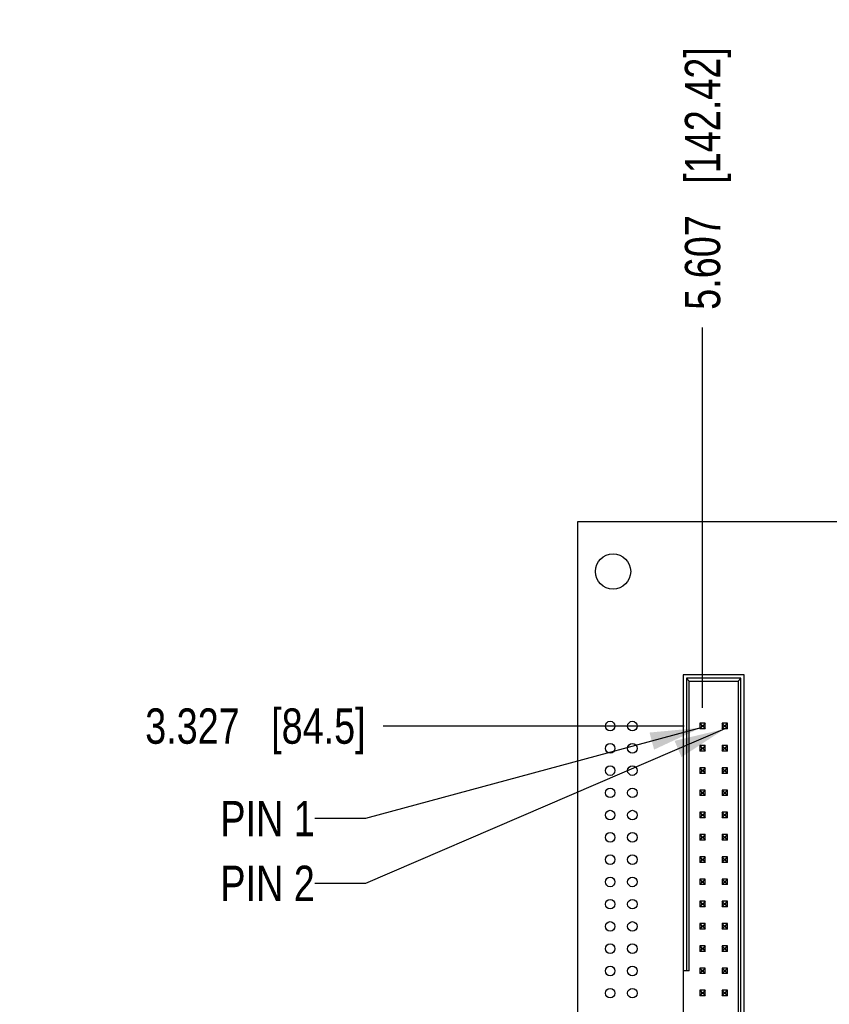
# Model space of a CAD drawing. Header units: inches. Extents: x -4.5 to 34, y 0 to 22.
# Tile 12 of 41: x 8 to 10.9, y 14.5 to 18. Entities that reach past the tile are written whole.
import ezdxf

# ---------------------------------------------------------------- set-up
doc = ezdxf.new("R2010")
doc.units = ezdxf.units.IN
doc.header["$LTSCALE"] = 1.87
doc.header["$MEASUREMENT"] = 0
doc.layers.get('0').update_dxf_attribs({"linetype": 'CONTINUOUS'})
doc.layers.add('DETAIL', color=7, linetype='CONTINUOUS')
doc.layers.add('DIMENSIONS', color=7, linetype='CONTINUOUS')
doc.styles.get("Standard").update_dxf_attribs({"font": 'txt', "width": 0.8})
doc.dimstyles.new('DIMSTYLE_2', dxfattribs={"dimtxt": 0.125, "dimasz": 0.18, "dimexe": 0.125, "dimexo": 0.0625, "dimgap": 0.09, "dimtad": 0, "dimtih": 1, "dimtoh": 1, "dimdec": 3, "dimzin": 4, "dimdsep": 46, "dimtxsty": 'STANDARD', "dimblk": '_FILLED', "dimblk1": '_FILLED', "dimblk2": '_FILLED', "dimcen": 0.09, "dimadec": 0, "dimazin": 0, "dimtp": 0.01, "dimtm": 0.01, "dimtfac": 1, "dimtdec": 3, "dimtofl": 0, "dimtmove": 0, "dimatfit": 3, "dimldrblk": '_FILLED', "dimfxl": 1, "dimtolj": 1, "dimtzin": 4, "dimarcsym": 0})
doc.dimstyles.get("Standard").update_dxf_attribs({"dimtxt": 0.125, "dimasz": 0.18, "dimexe": 0.125, "dimexo": 0.0625, "dimgap": 0.09, "dimtad": 0, "dimtih": 1, "dimtoh": 1, "dimdec": 3, "dimzin": 4, "dimdsep": 46, "dimtxsty": 'STANDARD', "dimblk": '_FILLED', "dimblk1": '_FILLED', "dimblk2": '_FILLED', "dimcen": 0.09, "dimadec": 0, "dimazin": 0, "dimtol": 1, "dimtp": 0.01, "dimtm": 0.01, "dimtfac": 1, "dimtdec": 3, "dimtofl": 0, "dimtmove": 0, "dimatfit": 3, "dimldrblk": '_FILLED', "dimfxl": 1, "dimtolj": 1, "dimtzin": 4, "dimarcsym": 0})

# ---------------------------------------------------------------- blocks, each defined once
blk = doc.blocks.new('*D6')
at = {"layer": 'DIMENSIONS', "color": 2, "linetype": 'CONTINUOUS'}
blk.add_line((10.3961, 15.4919), (9.3303, 15.4919), dxfattribs=at)
at = {"layer": 'DIMENSIONS', "color": 2, "linetype": 'CONTINUOUS', "insert": (9.2678, 15.5544), "char_height": 0.125, "width": 1.225, "attachment_point": 3, "line_spacing_factor": 0.9}
blk.add_mtext('3.327{\\Ftxt.shx;\\W1.000000;\\H0.125000; }[84.5]', dxfattribs=at)
blk = doc.blocks.new('_FILLED')
at = {"color": 0, "linetype": 'BYBLOCK'}
blk.add_solid([(0, 0), (-1, 0.174), (-1, -0.174)], dxfattribs=at)
blk = doc.blocks.new('*D12')
at = {"layer": 'DIMENSIONS', "color": 2, "linetype": 'CONTINUOUS'}
blk.add_line((10.4606, 15.5563), (10.4606, 16.9025), dxfattribs=at)
at = {"layer": 'DIMENSIONS', "color": 2, "linetype": 'CONTINUOUS', "insert": (10.3981, 16.965), "char_height": 0.125, "width": 1.425, "attachment_point": 1, "rotation": 90, "line_spacing_factor": 0.9}
blk.add_mtext('5.607{\\Ftxt.shx;\\W1.000000;\\H0.125000; }[142.42]', dxfattribs=at)

msp = doc.modelspace()

# ---------------------------------------------------------------- linework, layer by layer
at = {"color": 7, "linetype": 'CONTINUOUS'}
for p, q in [((10.0178, 16.215), (10.0178, 12.165)), ((16.0678, 16.215), (10.0178, 16.215)), ((10.3917, 15.673), (10.3917, 13.421)), ((10.6082, 15.673), (10.3917, 15.673)), ((10.4035, 15.6611), (10.4035, 14.6257)), ((10.4035, 15.6611), (10.4134, 15.6513)), ((10.5964, 15.6611), (10.4035, 15.6611)), ((10.4134, 14.6257), (10.4134, 15.6513)), ((10.4134, 15.6513), (10.5866, 15.6513)), ((10.5866, 15.6513), (10.5964, 15.6611)), ((10.5866, 15.6513), (10.5866, 13.4426)), ((10.5964, 13.4328), (10.5964, 15.6611)), ((10.6082, 13.421), (10.6082, 15.673)), ((10.4508, 15.5017), (10.4508, 15.482)), ((10.4704, 15.5017), (10.4508, 15.5017)), ((10.4508, 15.5017), (10.4586, 15.4938)), ((10.4586, 15.4899), (10.4508, 15.482)), ((10.4704, 15.482), (10.4508, 15.482)), ((10.4586, 15.4899), (10.4586, 15.4938)), ((10.4586, 15.4938), (10.4626, 15.4938)), ((10.4626, 15.4899), (10.4586, 15.4899)), ((10.4704, 15.5017), (10.4626, 15.4938)), ((10.4626, 15.4938), (10.4626, 15.4899)), ((10.4626, 15.4899), (10.4704, 15.482)), ((10.4704, 15.482), (10.4704, 15.5017)), ((10.5295, 15.5017), (10.5295, 15.482)), ((10.5492, 15.5017), (10.5295, 15.5017)), ((10.5374, 15.4938), (10.5295, 15.5017)), ((10.5295, 15.482), (10.5374, 15.4899)), ((10.5492, 15.482), (10.5295, 15.482)), ((10.5374, 15.4899), (10.5374, 15.4938)), ((10.5374, 15.4938), (10.5413, 15.4938)), ((10.5413, 15.4899), (10.5374, 15.4899)), ((10.5413, 15.4938), (10.5492, 15.5017)), ((10.5413, 15.4938), (10.5413, 15.4899)), ((10.5492, 15.482), (10.5413, 15.4899)), ((10.5492, 15.482), (10.5492, 15.5017)), ((10.4508, 15.423), (10.4508, 15.4033)), ((10.4704, 15.423), (10.4508, 15.423)), ((10.4508, 15.423), (10.4586, 15.4151)), ((10.4586, 15.4111), (10.4508, 15.4033)), ((10.4704, 15.4033), (10.4508, 15.4033)), ((10.4586, 15.4111), (10.4586, 15.4151)), ((10.4586, 15.4151), (10.4626, 15.4151)), ((10.4626, 15.4111), (10.4586, 15.4111)), ((10.4704, 15.423), (10.4626, 15.4151)), ((10.4626, 15.4151), (10.4626, 15.4111)), ((10.4626, 15.4111), (10.4704, 15.4033)), ((10.4704, 15.4033), (10.4704, 15.423)), ((10.5295, 15.423), (10.5295, 15.4033)), ((10.5492, 15.423), (10.5295, 15.423)), ((10.5374, 15.4151), (10.5295, 15.423)), ((10.5295, 15.4033), (10.5374, 15.4111)), ((10.5492, 15.4033), (10.5295, 15.4033)), ((10.5374, 15.4111), (10.5374, 15.4151)), ((10.5374, 15.4151), (10.5413, 15.4151)), ((10.5413, 15.4111), (10.5374, 15.4111)), ((10.5413, 15.4151), (10.5492, 15.423)), ((10.5413, 15.4151), (10.5413, 15.4111)), ((10.5492, 15.4033), (10.5413, 15.4111)), ((10.5492, 15.4033), (10.5492, 15.423)), ((10.4508, 15.3442), (10.4508, 15.3245)), ((10.4704, 15.3442), (10.4508, 15.3442)), ((10.4508, 15.3442), (10.4586, 15.3363)), ((10.4586, 15.3324), (10.4508, 15.3245)), ((10.4586, 15.3324), (10.4586, 15.3363)), ((10.4586, 15.3363), (10.4626, 15.3363)), ((10.4626, 15.3324), (10.4586, 15.3324)), ((10.4704, 15.3442), (10.4626, 15.3363)), ((10.4626, 15.3363), (10.4626, 15.3324)), ((10.4626, 15.3324), (10.4704, 15.3245)), ((10.4704, 15.3245), (10.4704, 15.3442)), ((10.5295, 15.3442), (10.5295, 15.3245)), ((10.5492, 15.3442), (10.5295, 15.3442)), ((10.5374, 15.3363), (10.5295, 15.3442)), ((10.5295, 15.3245), (10.5374, 15.3324)), ((10.5374, 15.3324), (10.5374, 15.3363)), ((10.5374, 15.3363), (10.5413, 15.3363)), ((10.5413, 15.3324), (10.5374, 15.3324)), ((10.5413, 15.3363), (10.5492, 15.3442)), ((10.5413, 15.3363), (10.5413, 15.3324)), ((10.5492, 15.3245), (10.5413, 15.3324)), ((10.5492, 15.3245), (10.5492, 15.3442)), ((10.4704, 15.3245), (10.4508, 15.3245)), ((10.5492, 15.3245), (10.5295, 15.3245)), ((10.4508, 15.2655), (10.4508, 15.2458)), ((10.4704, 15.2655), (10.4508, 15.2655)), ((10.4508, 15.2655), (10.4586, 15.2576)), ((10.4704, 15.2655), (10.4626, 15.2576)), ((10.4704, 15.2458), (10.4704, 15.2655)), ((10.5295, 15.2655), (10.5295, 15.2458)), ((10.5492, 15.2655), (10.5295, 15.2655)), ((10.5374, 15.2576), (10.5295, 15.2655)), ((10.5413, 15.2576), (10.5492, 15.2655)), ((10.5492, 15.2458), (10.5492, 15.2655)), ((10.4586, 15.2537), (10.4508, 15.2458)), ((10.4704, 15.2458), (10.4508, 15.2458)), ((10.4586, 15.2537), (10.4586, 15.2576)), ((10.4586, 15.2576), (10.4626, 15.2576)), ((10.4626, 15.2537), (10.4586, 15.2537)), ((10.4626, 15.2576), (10.4626, 15.2537)), ((10.4626, 15.2537), (10.4704, 15.2458)), ((10.5295, 15.2458), (10.5374, 15.2537)), ((10.5492, 15.2458), (10.5295, 15.2458)), ((10.5374, 15.2537), (10.5374, 15.2576)), ((10.5374, 15.2576), (10.5413, 15.2576)), ((10.5413, 15.2537), (10.5374, 15.2537)), ((10.5413, 15.2576), (10.5413, 15.2537)), ((10.5492, 15.2458), (10.5413, 15.2537)), ((10.4508, 15.1867), (10.4508, 15.167)), ((10.4704, 15.1867), (10.4508, 15.1867)), ((10.4508, 15.1867), (10.4586, 15.1789)), ((10.4586, 15.1749), (10.4508, 15.167)), ((10.4704, 15.167), (10.4508, 15.167)), ((10.4586, 15.1749), (10.4586, 15.1789)), ((10.4586, 15.1789), (10.4626, 15.1789)), ((10.4626, 15.1749), (10.4586, 15.1749)), ((10.4704, 15.1867), (10.4626, 15.1789)), ((10.4626, 15.1789), (10.4626, 15.1749)), ((10.4626, 15.1749), (10.4704, 15.167)), ((10.4704, 15.167), (10.4704, 15.1867)), ((10.5295, 15.1867), (10.5295, 15.167)), ((10.5492, 15.1867), (10.5295, 15.1867)), ((10.5374, 15.1789), (10.5295, 15.1867)), ((10.5295, 15.167), (10.5374, 15.1749)), ((10.5492, 15.167), (10.5295, 15.167)), ((10.5374, 15.1749), (10.5374, 15.1789)), ((10.5374, 15.1789), (10.5413, 15.1789)), ((10.5413, 15.1749), (10.5374, 15.1749)), ((10.5413, 15.1789), (10.5492, 15.1867)), ((10.5413, 15.1789), (10.5413, 15.1749)), ((10.5492, 15.167), (10.5413, 15.1749)), ((10.5492, 15.167), (10.5492, 15.1867)), ((10.4508, 15.108), (10.4508, 15.0883)), ((10.4704, 15.108), (10.4508, 15.108)), ((10.4508, 15.108), (10.4586, 15.1001)), ((10.4586, 15.0962), (10.4508, 15.0883)), ((10.4704, 15.0883), (10.4508, 15.0883)), ((10.4586, 15.0962), (10.4586, 15.1001)), ((10.4586, 15.1001), (10.4626, 15.1001)), ((10.4626, 15.0962), (10.4586, 15.0962)), ((10.4704, 15.108), (10.4626, 15.1001)), ((10.4626, 15.1001), (10.4626, 15.0962)), ((10.4626, 15.0962), (10.4704, 15.0883)), ((10.4704, 15.0883), (10.4704, 15.108)), ((10.5295, 15.108), (10.5295, 15.0883)), ((10.5492, 15.108), (10.5295, 15.108)), ((10.5374, 15.1001), (10.5295, 15.108)), ((10.5295, 15.0883), (10.5374, 15.0962)), ((10.5492, 15.0883), (10.5295, 15.0883)), ((10.5374, 15.0962), (10.5374, 15.1001)), ((10.5374, 15.1001), (10.5413, 15.1001)), ((10.5413, 15.0962), (10.5374, 15.0962)), ((10.5413, 15.1001), (10.5492, 15.108)), ((10.5413, 15.1001), (10.5413, 15.0962)), ((10.5492, 15.0883), (10.5413, 15.0962)), ((10.5492, 15.0883), (10.5492, 15.108)), ((10.4508, 15.0293), (10.4508, 15.0096)), ((10.4704, 15.0293), (10.4508, 15.0293)), ((10.4508, 15.0293), (10.4586, 15.0214)), ((10.4586, 15.0174), (10.4508, 15.0096)), ((10.4586, 15.0174), (10.4586, 15.0214)), ((10.4586, 15.0214), (10.4626, 15.0214)), ((10.4626, 15.0174), (10.4586, 15.0174)), ((10.4704, 15.0293), (10.4626, 15.0214)), ((10.4626, 15.0214), (10.4626, 15.0174)), ((10.4626, 15.0174), (10.4704, 15.0096)), ((10.4704, 15.0096), (10.4704, 15.0293)), ((10.5295, 15.0293), (10.5295, 15.0096)), ((10.5492, 15.0293), (10.5295, 15.0293)), ((10.5374, 15.0214), (10.5295, 15.0293)), ((10.5295, 15.0096), (10.5374, 15.0174)), ((10.5374, 15.0174), (10.5374, 15.0214)), ((10.5374, 15.0214), (10.5413, 15.0214)), ((10.5413, 15.0174), (10.5374, 15.0174)), ((10.5413, 15.0214), (10.5492, 15.0293)), ((10.5413, 15.0214), (10.5413, 15.0174)), ((10.5492, 15.0096), (10.5413, 15.0174)), ((10.5492, 15.0096), (10.5492, 15.0293)), ((10.4704, 15.0096), (10.4508, 15.0096)), ((10.5492, 15.0096), (10.5295, 15.0096)), ((10.4508, 14.9505), (10.4508, 14.9308)), ((10.4704, 14.9505), (10.4508, 14.9505)), ((10.4508, 14.9505), (10.4586, 14.9426)), ((10.4704, 14.9505), (10.4626, 14.9426)), ((10.4704, 14.9308), (10.4704, 14.9505)), ((10.5295, 14.9505), (10.5295, 14.9308)), ((10.5492, 14.9505), (10.5295, 14.9505)), ((10.5374, 14.9426), (10.5295, 14.9505)), ((10.5413, 14.9426), (10.5492, 14.9505)), ((10.5492, 14.9308), (10.5492, 14.9505)), ((10.4586, 14.9387), (10.4508, 14.9308)), ((10.4704, 14.9308), (10.4508, 14.9308)), ((10.4586, 14.9387), (10.4586, 14.9426)), ((10.4586, 14.9426), (10.4626, 14.9426)), ((10.4626, 14.9387), (10.4586, 14.9387)), ((10.4626, 14.9426), (10.4626, 14.9387)), ((10.4626, 14.9387), (10.4704, 14.9308)), ((10.5295, 14.9308), (10.5374, 14.9387)), ((10.5492, 14.9308), (10.5295, 14.9308)), ((10.5374, 14.9387), (10.5374, 14.9426)), ((10.5374, 14.9426), (10.5413, 14.9426)), ((10.5413, 14.9387), (10.5374, 14.9387)), ((10.5413, 14.9426), (10.5413, 14.9387)), ((10.5492, 14.9308), (10.5413, 14.9387)), ((10.4508, 14.8718), (10.4508, 14.8521)), ((10.4704, 14.8718), (10.4508, 14.8718)), ((10.4508, 14.8718), (10.4586, 14.8639)), ((10.4586, 14.86), (10.4508, 14.8521)), ((10.4704, 14.8521), (10.4508, 14.8521)), ((10.4586, 14.86), (10.4586, 14.8639)), ((10.4586, 14.8639), (10.4626, 14.8639)), ((10.4626, 14.86), (10.4586, 14.86)), ((10.4704, 14.8718), (10.4626, 14.8639)), ((10.4626, 14.8639), (10.4626, 14.86)), ((10.4626, 14.86), (10.4704, 14.8521)), ((10.4704, 14.8521), (10.4704, 14.8718)), ((10.5295, 14.8718), (10.5295, 14.8521)), ((10.5492, 14.8718), (10.5295, 14.8718)), ((10.5374, 14.8639), (10.5295, 14.8718)), ((10.5295, 14.8521), (10.5374, 14.86)), ((10.5492, 14.8521), (10.5295, 14.8521)), ((10.5374, 14.86), (10.5374, 14.8639)), ((10.5374, 14.8639), (10.5413, 14.8639)), ((10.5413, 14.86), (10.5374, 14.86)), ((10.5413, 14.8639), (10.5492, 14.8718)), ((10.5413, 14.8639), (10.5413, 14.86)), ((10.5492, 14.8521), (10.5413, 14.86)), ((10.5492, 14.8521), (10.5492, 14.8718)), ((10.4508, 14.793), (10.4508, 14.7733)), ((10.4704, 14.793), (10.4508, 14.793)), ((10.4508, 14.793), (10.4586, 14.7852)), ((10.4586, 14.7812), (10.4508, 14.7733)), ((10.4704, 14.7733), (10.4508, 14.7733)), ((10.4586, 14.7812), (10.4586, 14.7852)), ((10.4586, 14.7852), (10.4626, 14.7852)), ((10.4626, 14.7812), (10.4586, 14.7812)), ((10.4704, 14.793), (10.4626, 14.7852)), ((10.4626, 14.7852), (10.4626, 14.7812)), ((10.4626, 14.7812), (10.4704, 14.7733)), ((10.4704, 14.7733), (10.4704, 14.793)), ((10.5295, 14.793), (10.5295, 14.7733)), ((10.5492, 14.793), (10.5295, 14.793)), ((10.5374, 14.7852), (10.5295, 14.793)), ((10.5295, 14.7733), (10.5374, 14.7812)), ((10.5492, 14.7733), (10.5295, 14.7733)), ((10.5374, 14.7812), (10.5374, 14.7852)), ((10.5374, 14.7852), (10.5413, 14.7852)), ((10.5413, 14.7812), (10.5374, 14.7812)), ((10.5413, 14.7852), (10.5492, 14.793)), ((10.5413, 14.7852), (10.5413, 14.7812)), ((10.5492, 14.7733), (10.5413, 14.7812)), ((10.5492, 14.7733), (10.5492, 14.793)), ((10.4508, 14.7143), (10.4508, 14.6946)), ((10.4704, 14.7143), (10.4508, 14.7143)), ((10.4508, 14.7143), (10.4586, 14.7064)), ((10.4586, 14.7025), (10.4586, 14.7064)), ((10.4586, 14.7064), (10.4626, 14.7064)), ((10.4704, 14.7143), (10.4626, 14.7064)), ((10.4626, 14.7064), (10.4626, 14.7025)), ((10.4704, 14.6946), (10.4704, 14.7143)), ((10.5295, 14.7143), (10.5295, 14.6946)), ((10.5492, 14.7143), (10.5295, 14.7143)), ((10.5374, 14.7064), (10.5295, 14.7143)), ((10.5374, 14.7025), (10.5374, 14.7064)), ((10.5374, 14.7064), (10.5413, 14.7064)), ((10.5413, 14.7064), (10.5492, 14.7143)), ((10.5413, 14.7064), (10.5413, 14.7025)), ((10.5492, 14.6946), (10.5492, 14.7143)), ((10.4586, 14.7025), (10.4508, 14.6946)), ((10.4704, 14.6946), (10.4508, 14.6946)), ((10.4626, 14.7025), (10.4586, 14.7025)), ((10.4626, 14.7025), (10.4704, 14.6946)), ((10.5295, 14.6946), (10.5374, 14.7025)), ((10.5492, 14.6946), (10.5295, 14.6946)), ((10.5413, 14.7025), (10.5374, 14.7025)), ((10.5492, 14.6946), (10.5413, 14.7025)), ((10.4508, 14.6356), (10.4508, 14.6159)), ((10.4704, 14.6356), (10.4508, 14.6356)), ((10.4508, 14.6356), (10.4586, 14.6277)), ((10.4704, 14.6356), (10.4626, 14.6277)), ((10.4704, 14.6159), (10.4704, 14.6356)), ((10.5295, 14.6356), (10.5295, 14.6159)), ((10.5492, 14.6356), (10.5295, 14.6356)), ((10.5374, 14.6277), (10.5295, 14.6356)), ((10.5413, 14.6277), (10.5492, 14.6356)), ((10.5492, 14.6159), (10.5492, 14.6356)), ((10.4134, 14.6257), (10.3917, 14.6257)), ((10.4586, 14.6237), (10.4508, 14.6159)), ((10.4704, 14.6159), (10.4508, 14.6159)), ((10.4586, 14.6237), (10.4586, 14.6277)), ((10.4586, 14.6277), (10.4626, 14.6277)), ((10.4626, 14.6237), (10.4586, 14.6237)), ((10.4626, 14.6277), (10.4626, 14.6237)), ((10.4626, 14.6237), (10.4704, 14.6159)), ((10.5295, 14.6159), (10.5374, 14.6237)), ((10.5492, 14.6159), (10.5295, 14.6159)), ((10.5374, 14.6237), (10.5374, 14.6277)), ((10.5374, 14.6277), (10.5413, 14.6277)), ((10.5413, 14.6237), (10.5374, 14.6237)), ((10.5413, 14.6277), (10.5413, 14.6237)), ((10.5492, 14.6159), (10.5413, 14.6237)), ((10.4508, 14.5568), (10.4508, 14.5371)), ((10.4704, 14.5568), (10.4508, 14.5568)), ((10.4508, 14.5568), (10.4586, 14.5489)), ((10.4586, 14.545), (10.4508, 14.5371)), ((10.4704, 14.5371), (10.4508, 14.5371)), ((10.4586, 14.545), (10.4586, 14.5489)), ((10.4586, 14.5489), (10.4626, 14.5489)), ((10.4626, 14.545), (10.4586, 14.545)), ((10.4704, 14.5568), (10.4626, 14.5489)), ((10.4626, 14.5489), (10.4626, 14.545)), ((10.4626, 14.545), (10.4704, 14.5371)), ((10.4704, 14.5371), (10.4704, 14.5568)), ((10.5295, 14.5568), (10.5295, 14.5371)), ((10.5492, 14.5568), (10.5295, 14.5568)), ((10.5374, 14.5489), (10.5295, 14.5568)), ((10.5295, 14.5371), (10.5374, 14.545)), ((10.5492, 14.5371), (10.5295, 14.5371)), ((10.5374, 14.545), (10.5374, 14.5489)), ((10.5374, 14.5489), (10.5413, 14.5489)), ((10.5413, 14.545), (10.5374, 14.545)), ((10.5413, 14.5489), (10.5492, 14.5568)), ((10.5413, 14.5489), (10.5413, 14.545)), ((10.5492, 14.5371), (10.5413, 14.545)), ((10.5492, 14.5371), (10.5492, 14.5568))]:
    msp.add_line(p, q, dxfattribs=at)
for centre, radius in [((10.1436, 16.0389), 0.0625), ((10.1336, 15.4919), 0.017), ((10.2123, 15.4919), 0.017), ((10.1336, 15.4131), 0.017), ((10.2123, 15.4131), 0.017), ((10.1336, 15.3344), 0.017), ((10.2123, 15.3344), 0.017), ((10.1336, 15.2556), 0.017), ((10.2123, 15.2556), 0.017), ((10.1336, 15.1769), 0.017), ((10.2123, 15.1769), 0.017), ((10.1336, 15.0982), 0.017), ((10.2123, 15.0982), 0.017), ((10.1336, 15.0192), 0.017), ((10.2123, 15.0192), 0.017), ((10.1336, 14.9404), 0.017), ((10.2123, 14.9404), 0.017), ((10.1336, 14.8617), 0.017), ((10.2123, 14.8617), 0.017), ((10.1336, 14.7829), 0.017), ((10.2123, 14.7829), 0.017), ((10.1336, 14.7042), 0.017), ((10.2123, 14.7042), 0.017), ((10.1336, 14.6254), 0.017), ((10.2123, 14.6254), 0.017), ((10.1336, 14.5467), 0.017), ((10.2123, 14.5467), 0.017)]:
    msp.add_circle(centre, radius, dxfattribs=at)

# ---------------------------------------------------------------- texts
at = {"layer": 'DETAIL', "color": 2, "linetype": 'CONTINUOUS', "char_height": 0.125, "width": 0.5, "attachment_point": 3, "line_spacing_factor": 0.9}
for s, insert in [('PIN 1', (9.0878, 15.2268)), ('PIN 2', (9.0878, 14.9979))]:
    msp.add_mtext(s, dxfattribs=dict(at, insert=insert))

# ---------------------------------------------------------------- dimensions: what is measured, and where the dimension line sits
at = {"layer": 'DIMENSIONS', "color": 2, "linetype": 'CONTINUOUS'}
for feature_location, offset, dtype, origin, picture, middle in [((10.4606, 15.5563), (0, 1.3462), 1, (16.0678, 15.4938), '*D12', (10.4606, 17.6775)), ((10.3961, 15.4919), (-1.0659, 0), 0, (10.4586, 12.165), '*D6', (8.6553, 15.4919))]:
    dim = msp.add_ordinate_dim(feature_location=feature_location, offset=offset, dtype=dtype, origin=origin, dimstyle='DIMSTYLE_2', override={"dimtad": 1, "dimtih": 0, "dimtoh": 0}, dxfattribs=at)
    dim.commit()
    dim.dimension.update_dxf_attribs({"geometry": picture, "text_midpoint": middle})

# ---------------------------------------------------------------- leaders
at = {"layer": 'DETAIL', "color": 2, "linetype": 'CONTINUOUS'}
for points in [[(10.4547, 15.4859), (9.2678, 15.1643), (9.0878, 15.1643)], [(10.5393, 15.482), (9.2678, 14.9354), (9.0878, 14.9354)]]:
    msp.add_leader(points, dimstyle='STANDARD', override={"dimtad": 0}, dxfattribs=at)

doc.saveas('drawing.dxf')
